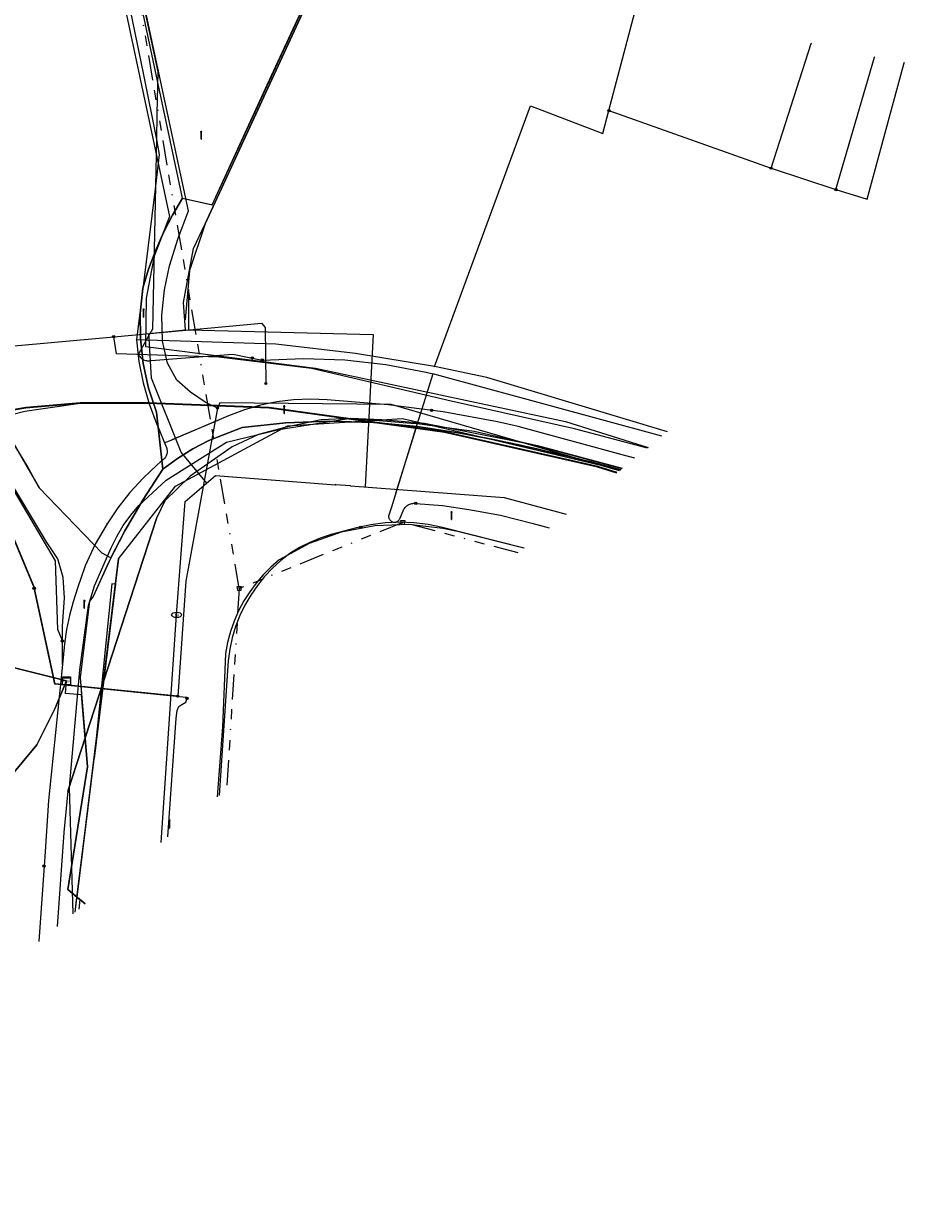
# Model space of a CAD drawing. Header units: metres. Extents: x 151922 to 154458, y 463415 to 464223.
# Tile 14 of 164: x 152208 to 152296, y 463510 to 463629. Entities that reach past the tile are written whole.
import ezdxf
from ezdxf.enums import TextEntityAlignment as Align
from ezdxf.lldxf.tags import DXFTag

# ---------------------------------------------------------------- set-up
doc = ezdxf.new("R2010")
doc.units = ezdxf.units.M
doc.linetypes.add('RI-OVERIG-SO', pattern=[17, 5, -2, 2, -2, 0, -2, 2, -2])
doc.layers.get('0').update_dxf_attribs({"lineweight": 9})
for name, color, linetype, lineweight in [('B-PV-KL-DATA-G', 90, 'KL-DATA-SO', 9), ('B-PV-KL-DATA_DUCT-G', 90, 'Continuous', 9), ('B-PV-KL-DATA_HULPSTUK-S', 90, 'Continuous', 9), ('B-PV-KL-DATA_KABELBED-G', 90, 'Continuous', 9), ('B-PV-KL-DATA_MANTELBUIS-G', 90, 'Continuous', 9), ('B-PV-KL-ET_LS-G', 190, 'KL-LS-SO', 9), ('B-PV-KL-ET_LS-S', 190, 'Continuous', 9), ('B-PV-KL-ET_LS_HULPSTUK-S', 190, 'Continuous', 9), ('B-PV-KL-ET_MS-G', 130, 'KL-MS-SO', 9), ('B-PV-KL-GAS_LD-G', 50, 'KL-GAS_LD-SO', 9), ('B-PV-KL-WATER-G', 170, 'KL-WATER-SO', 9), ('B-PV-KL-WATER-S', 170, 'Continuous', 9), ('B-PV-KL-WATER_HULPSTUK-S', 170, 'Continuous', 9), ('B-PV-KL-WATER_MANTELBUIS-G', 170, 'Continuous', 9), ('B-PV-OG-INFO-G', 7, 'Continuous', 9), ('B-PV-RI-VRIJVERVAL-G', 210, 'RI-OVERIG-SO', 9), ('B-PV-RI-VRIJVERVAL_HULPSTUK-S', 210, 'Continuous', 9), ('V-PV-KL-WATER-G', 170, 'V-KL-WATER-SO', 9)]:
    doc.layers.add(name, color=color, linetype=linetype, lineweight=lineweight)
doc.styles.add('NLCS-ISO', font='txt')
doc.styles.get("Standard").update_dxf_attribs({"font": 'arial.ttf'})
tags = doc.linetypes.add('KL-DATA-SO', pattern='A,4,-1,[101,NLCS.SHX,S=0.5,R=0,X=0,Y=0],-1,4,-1,["D",Standard,S=1,R=0,X=-0.25,Y=-0.5],-1.5', length=12.5).pattern_tags.tags
tags[18] = DXFTag(74, 10)
tags = doc.linetypes.add('KL-GAS_LD-SO', pattern='A,4,-1,[69,NLCS.SHX,S=0.5,R=0,X=0,Y=0],-1,4,-1,["L",Standard,S=1,R=0,X=0.25,Y=-0.5],-2', length=13).pattern_tags.tags
tags[18] = DXFTag(74, 10)
tags = doc.linetypes.add('KL-LS-SO', pattern='A,4,-1,[103,NLCS.SHX,S=0.75,R=0,X=0,Y=0],-1,4,-1,["L",Standard,S=1,R=0,X=0,Y=-0.5],-2', length=13).pattern_tags.tags
tags[18] = DXFTag(74, 10)
tags = doc.linetypes.add('KL-MS-SO', pattern='A,4,-1,[103,NLCS.SHX,S=0.75,R=0,X=0,Y=0],-1,4,-1,["M",Standard,S=1,R=0,X=0,Y=-0.5],-2', length=13).pattern_tags.tags
tags[18] = DXFTag(74, 10)
doc.linetypes.add('KL-WATER-SO', pattern='A,7,-0.5,[168,NLCS.SHX,S=0.75,R=0,X=0.75,Y=0],-2', length=9.5)
doc.linetypes.add('V-KL-WATER-SO', pattern='A,3.5,[24,NLCS.SHX,S=0.5,R=0,X=0,Y=0],3.5,-0.5,[168,NLCS.SHX,S=0.75,R=0,X=0.75,Y=0],-2', length=9.5)

# ---------------------------------------------------------------- blocks, each defined once
blk = doc.blocks.new('SKL-WTB_HULP_MOF-SO')
at = {"linetype": 'ByBlock', "lineweight": 18}
h = blk.add_hatch(color=0, dxfattribs=at)
h.dxf.hatch_style = 1
h.paths.add_polyline_path([(-0.5625, 0, 1), (0.5625, 0, 1)])
at = {"color": 0, "linetype": 'ByBlock', "lineweight": 18}
blk.add_circle((0, 0), 0.5625, dxfattribs=at)
at = {"color": 0, "linetype": 'ByBlock', "lineweight": 18, "style": 'NLCS-ISO', "flags": 1}
for tag, p in [('TYPE', (1.5, 0)), ('OMSCHRIJVING', (1.5, -3)), ('LABEL', (1.5, -1.5))]:
    blk.add_attdef(tag, p, '', height=1, dxfattribs=at)
blk = doc.blocks.new('SKL-WTB_HULP_KAST-SO')
at = {"color": 0, "linetype": 'ByBlock', "lineweight": 18}
for points in [[(-2, 2), (2, 2), (2, 1.68), (-2, 1.68)], [(-2, 1.52), (2, 1.52), (2, -2), (-2, -2)]]:
    blk.add_lwpolyline(points, close=True, dxfattribs=at)
at = {"color": 0, "linetype": 'ByBlock', "lineweight": 18, "style": 'NLCS-ISO'}
blk.add_text('kast', height=1.5, dxfattribs=at).set_placement((0, 0), align=Align.MIDDLE_CENTER)
at = {"color": 0, "linetype": 'ByBlock', "lineweight": 18, "style": 'NLCS-ISO', "flags": 1}
for tag, p in [('TYPE', (2.5, 0)), ('OMSCHRIJVING', (2.5, -3)), ('LABEL', (2.5, -1.5))]:
    blk.add_attdef(tag, p, '', height=1, dxfattribs=at)
blk = doc.blocks.new('SKL-WATER_BRANDKRAAN_BRANDPUT-SO')
at = {"color": 0, "linetype": 'ByBlock', "lineweight": 18}
blk.add_ellipse((0, 0), major_axis=(2.5, 0), ratio=0.54, dxfattribs=at)
at = {"color": 0, "linetype": 'ByBlock', "lineweight": 18, "style": 'NLCS-ISO'}
blk.add_text('bk', height=1.5, dxfattribs=at).set_placement((0.16, 0), align=Align.MIDDLE_CENTER)
blk = doc.blocks.new('SKL-WTB_HULP_OVERIG-SO')
at = {"color": 0, "linetype": 'ByBlock', "lineweight": 18}
for points in [[(-0.14, 0.14), (0.14, -0.14)], [(0.14, 0.14), (-0.14, -0.14)]]:
    blk.add_lwpolyline(points, dxfattribs=at)
at = {"color": 0, "linetype": 'ByBlock', "lineweight": 18, "style": 'NLCS-ISO', "flags": 1}
for tag, p in [('TYPE', (1.5, 0)), ('OMSCHRIJVING', (1.5, -3)), ('LABEL', (1.5, -1.5))]:
    blk.add_attdef(tag, p, '', height=1, dxfattribs=at)
blk = doc.blocks.new('SRI-HULP_AFVOER_OPVANG-SO')
at = {"color": 0, "linetype": 'ByBlock', "lineweight": 18}
blk.add_lwpolyline([(-0.75, -1), (-1, 1), (1, 1), (0.75, -1)], close=True, dxfattribs=at)
at = {"color": 0, "linetype": 'ByBlock', "lineweight": 18, "style": 'NLCS-ISO', "flags": 1}
for tag, p in [('TYPE', (1.5, 0)), ('OMSCHRIJVING', (1.5, -3)), ('LABEL', (1.5, -1.5))]:
    blk.add_attdef(tag, p, '', height=1, dxfattribs=at)
blk = doc.blocks.new('SKL-ET_LS_MAST-SO')
for p, q in [((-0.05, 2.07), (0.05, 2.07)), ((-0.05, -2), (0.05, -2))]:
    blk.add_line(p, q)
for points in [[(-0.18, 1.76), (-0.22, 1.76), (-0.22, 1.84), (-0.18, 1.84), (-0.18, 1.79)], [(-0.18, 1.49), (-0.22, 1.49), (-0.22, 1.57), (-0.18, 1.57), (-0.18, 1.52)], [(-0.18, 1.79), (-0.05, 1.79)], [(-0.18, 1.76), (-0.05, 1.76)], [(-0.18, 1.52), (-0.05, 1.52)], [(-0.18, 1.49), (-0.05, 1.49)], [(-0.05, -2), (-0.05, 2.07)], [(0.05, -2), (0.05, 2.07)], [(0.18, 1.92), (0.05, 1.92)], [(0.18, 1.89), (0.05, 1.89)], [(0.18, 1.66), (0.05, 1.66)], [(0.18, 1.63), (0.05, 1.63)], [(0.18, 1.39), (0.05, 1.39)], [(0.18, 1.36), (0.05, 1.36)], [(0.18, 1.89), (0.22, 1.89), (0.22, 1.97), (0.18, 1.97), (0.18, 1.92)], [(0.18, 1.63), (0.22, 1.63), (0.22, 1.71), (0.18, 1.71), (0.18, 1.66)], [(0.18, 1.36), (0.22, 1.36), (0.22, 1.44), (0.18, 1.44), (0.18, 1.39)]]:
    blk.add_lwpolyline(points)

msp = doc.modelspace()

# ---------------------------------------------------------------- linework, layer by layer
at = {"layer": 'B-PV-KL-DATA-G', "ltscale": 0.5, "flags": 128}
for points in [[(152216.255, 463575.369), (152217.638, 463578.05), (152219.471, 463581.192), (152221.464, 463584.237), (152220.832, 463589.945), (152220.025, 463592.336), (152219.48, 463594.799), (152219.202, 463597.307), (152219.196, 463599.83), (152219.46, 463602.34), (152220.025, 463604.236), (152220.707, 463606.094), (152221.502, 463607.906), (152222.408, 463609.665), (152223.422, 463611.366), (152226.38, 463610.701), (152231.89, 463622.684), (152242.512, 463645.644), (152246.636, 463654.796), (152266.082, 463657.391)], [(152216.255, 463575.369), (152215.389, 463575.815), (152209.077, 463582.379), (152207.838, 463584.626), (152206.487, 463586.883), (152203.801, 463589.776), (152201.878, 463591.54), (152200.331, 463592.764), (152200.156, 463592.972), (152199.103, 463597.924), (152196.796, 463609.419), (152196.242, 463610.804), (152195.925, 463611.316), (152194.838, 463612.546), (152194.116, 463613.127), (152193.174, 463613.716), (152192.16, 463613.924), (152191.414, 463613.985), (152177.548, 463611.092), (152178.497, 463606.564)], [(152185.629, 463599.015), (152186.118, 463599.123), (152193.147, 463567.721), (152211.805, 463563.058)], [(152266.87, 463583.85), (152264.951, 463584.439), (152249.631, 463587.915), (152232.087, 463590.348), (152219.979, 463590.812), (152213.184, 463590.812), (152207.748, 463590.348), (152200.109, 463589.032)], [(152266.917, 463583.888), (152264.964, 463584.487), (152249.64, 463587.964), (152232.091, 463590.398), (152219.98, 463590.862), (152213.182, 463590.862), (152207.742, 463590.398), (152202.882, 463589.561), (152202.527, 463591.208)], [(152267.438, 463584.311), (152258.973, 463586.574), (152247.633, 463588.814), (152243.347, 463589.179), (152240.204, 463589.314), (152237.303, 463589.159), (152233.778, 463588.442), (152231.03, 463587.693), (152228.385, 463586.483), (152224.187, 463583.525), (152221.655, 463581.055), (152220.836, 463579.41), (152211.934, 463552.005), (152211.551, 463547.874), (152210.894, 463538.464)], [(152267.438, 463584.311), (152258.973, 463586.574), (152247.633, 463588.814), (152243.347, 463589.179), (152240.204, 463589.314), (152237.303, 463589.159), (152233.778, 463588.442), (152231.03, 463587.693), (152228.385, 463586.483), (152224.187, 463583.525), (152221.655, 463581.055), (152221.248, 463580.237), (152220.836, 463579.41), (152211.934, 463552.005), (152211.551, 463547.874), (152210.894, 463538.464)], [(152267.266, 463584.171), (152266.04, 463584.503), (152265.415, 463584.668), (152264.166, 463584.99), (152263.54, 463585.147), (152262.103, 463585.5), (152261.293, 463585.694), (152259.671, 463586.076), (152258.859, 463586.263), (152257.465, 463586.575), (152256.533, 463586.776), (152255.601, 463586.97), (152254.667, 463587.16), (152251.212, 463587.835), (152246.882, 463588.516), (152242.518, 463588.916), (152238.137, 463589.034), (152233.757, 463588.869), (152229.398, 463588.422), (152226.043, 463587.1), (152224.448, 463586.258), (152222.918, 463585.302), (152221.464, 463584.237), (152219.471, 463581.192), (152217.638, 463578.05), (152215.97, 463574.817), (152214.47, 463571.504), (152214.127, 463571.038), (152213.178, 463563.401), (152213.899, 463554.453), (152211.952, 463542.164), (152213.681, 463540.724)], [(152267.266, 463584.171), (152266.04, 463584.503), (152265.415, 463584.668), (152264.166, 463584.99), (152263.54, 463585.147), (152262.103, 463585.5), (152261.293, 463585.694), (152259.671, 463586.076), (152258.859, 463586.263), (152257.465, 463586.575), (152256.533, 463586.776), (152255.601, 463586.97), (152254.667, 463587.16), (152251.212, 463587.835), (152246.882, 463588.516), (152242.518, 463588.916), (152238.137, 463589.034), (152233.757, 463588.869), (152229.398, 463588.422), (152226.043, 463587.1), (152224.448, 463586.258), (152222.918, 463585.302), (152221.464, 463584.237), (152219.471, 463581.192), (152217.638, 463578.05), (152215.97, 463574.817), (152214.47, 463571.504), (152214.127, 463571.038), (152213.178, 463563.401), (152213.899, 463554.453), (152211.952, 463542.164), (152213.681, 463540.724)], [(152216.255, 463575.369), (152217.638, 463578.05), (152219.471, 463581.192), (152221.464, 463584.237), (152222.918, 463585.302), (152224.448, 463586.258), (152226.043, 463587.1), (152229.398, 463588.422), (152233.757, 463588.869), (152238.137, 463589.034), (152242.518, 463588.916), (152246.882, 463588.516), (152251.212, 463587.835), (152254.667, 463587.16), (152255.601, 463586.97), (152256.533, 463586.776), (152257.465, 463586.575), (152258.859, 463586.263), (152260.482, 463585.886), (152262.103, 463585.5), (152263.54, 463585.147), (152264.791, 463584.83), (152266.04, 463584.503), (152267.266, 463584.171)], [(152192.653, 463588.243), (152188.749, 463587.369), (152193.147, 463567.721), (152211.805, 463563.058)], [(152257.578, 463576.316), (152250.945, 463577.985), (152249.46, 463578.295), (152246.069, 463578.694), (152242.657, 463578.571), (152239.303, 463577.929), (152236.087, 463576.782), (152233.084, 463575.157), (152232.264, 463574.442), (152231.497, 463573.668), (152230.788, 463572.842), (152230.141, 463571.966), (152229.558, 463571.046), (152229.029, 463570.058), (152228.576, 463569.032), (152228.204, 463567.974), (152227.914, 463566.891), (152227.708, 463565.789), (152227.427, 463558.438), (152226.891, 463551.434)], [(152216.255, 463575.369), (152215.97, 463574.817), (152214.47, 463571.504), (152214.127, 463571.038), (152213.178, 463563.401), (152213.318, 463561.659), (152211.702, 463561.791), (152211.805, 463563.058)], [(152216.255, 463575.369), (152215.97, 463574.817), (152214.47, 463571.504), (152214.127, 463571.038), (152213.178, 463563.401), (152213.318, 463561.659), (152211.702, 463561.791), (152211.805, 463563.058)], [(152216.255, 463575.369), (152215.97, 463574.817), (152214.47, 463571.504), (152214.127, 463571.038), (152213.178, 463563.401), (152213.318, 463561.659), (152211.702, 463561.791), (152211.805, 463563.058)], [(152211.805, 463563.058), (152193.147, 463567.721), (152178.693, 463564.932), (152178.373, 463566.592)], [(152211.805, 463563.058), (152193.147, 463567.721), (152178.693, 463564.932), (152179.042, 463563.625)], [(152161.053, 463546.99), (152160.564, 463546.886), (152159.592, 463546.671), (152160.692, 463541.949), (152161.667, 463542.009), (152187.299, 463545.106), (152198.618, 463547.396), (152204.577, 463551.561), (152208.858, 463556.652), (152210.651, 463560.239), (152211.805, 463563.058)], [(152167.964, 463510.266), (152167.465, 463510.295), (152160.692, 463541.949), (152161.667, 463542.009), (152187.299, 463545.106), (152198.618, 463547.396), (152204.577, 463551.561), (152208.858, 463556.652), (152210.651, 463560.239), (152211.805, 463563.058)], [(152213.681, 463540.724), (152211.952, 463542.164), (152213.899, 463554.453), (152213.318, 463561.659), (152211.702, 463561.791), (152211.805, 463563.058)], [(152213.681, 463540.724), (152211.952, 463542.164), (152213.899, 463554.453), (152213.318, 463561.659), (152211.702, 463561.791), (152211.805, 463563.058)]]:
    msp.add_lwpolyline(points, dxfattribs=at)
at = {"layer": 'B-PV-KL-DATA_DUCT-G', "ltscale": 0.5, "flags": 128}
for points in [[(152212.669, 463539.903), (152217.03, 463575.264), (152222.729, 463582.542), (152233.924, 463588.573), (152240.16, 463588.98), (152242.518, 463588.916), (152246.882, 463588.516), (152251.212, 463587.835), (152253.989, 463587.293), (152267.249, 463584.158)], [(152212.669, 463539.903), (152217.03, 463575.264), (152222.729, 463582.542), (152233.924, 463588.573), (152240.16, 463588.98), (152242.518, 463588.916), (152246.882, 463588.516), (152251.212, 463587.835), (152253.989, 463587.293), (152267.249, 463584.158)], [(152212.669, 463539.903), (152217.03, 463575.264), (152222.729, 463582.542), (152233.924, 463588.573), (152240.16, 463588.98), (152242.518, 463588.916), (152246.882, 463588.516), (152251.212, 463587.835), (152253.989, 463587.293), (152267.249, 463584.158)], [(152212.669, 463539.903), (152217.03, 463575.264), (152222.729, 463582.542), (152233.924, 463588.573), (152240.16, 463588.98), (152242.518, 463588.916), (152246.882, 463588.516), (152251.212, 463587.835), (152253.989, 463587.293), (152267.249, 463584.158)], [(152212.669, 463539.903), (152217.03, 463575.264), (152222.729, 463582.542), (152233.924, 463588.573), (152240.16, 463588.98), (152242.518, 463588.916), (152246.882, 463588.516), (152251.212, 463587.835), (152253.989, 463587.293), (152267.249, 463584.158)], [(152212.669, 463539.903), (152217.03, 463575.264), (152222.729, 463582.542), (152233.924, 463588.573), (152240.16, 463588.98), (152242.518, 463588.916), (152246.882, 463588.516), (152251.212, 463587.835), (152253.989, 463587.293), (152267.249, 463584.158)], [(152212.669, 463539.903), (152217.03, 463575.264), (152222.729, 463582.542), (152233.924, 463588.573), (152240.16, 463588.98), (152242.518, 463588.916), (152246.882, 463588.516), (152251.212, 463587.835), (152253.989, 463587.293), (152267.249, 463584.158)], [(152212.669, 463539.903), (152217.03, 463575.264), (152222.729, 463582.542), (152233.924, 463588.573), (152240.16, 463588.98), (152242.518, 463588.916), (152246.882, 463588.516), (152251.212, 463587.835), (152253.989, 463587.293), (152267.249, 463584.158)], [(152211.805, 463563.058), (152210.651, 463560.239), (152208.858, 463556.652), (152204.577, 463551.561), (152198.618, 463547.396), (152187.299, 463545.106), (152161.667, 463542.009), (152160.692, 463541.949), (152159.592, 463546.671), (152160.564, 463546.886), (152161.053, 463546.99)], [(152211.805, 463563.058), (152210.651, 463560.239), (152208.858, 463556.652), (152204.577, 463551.561), (152198.618, 463547.396), (152187.299, 463545.106), (152161.667, 463542.009), (152160.692, 463541.949), (152167.465, 463510.295), (152167.964, 463510.266)]]:
    msp.add_lwpolyline(points, dxfattribs=at)
at = {"layer": 'B-PV-KL-DATA_KABELBED-G', "ltscale": 0.5, "flags": 128}
for points in [[(152248.613, 463594.499), (152248.613, 463594.499), (152258.242, 463620.588), (152265.484, 463617.844), (152266.084, 463620.117), (152274.02, 463650.201), (152274.021, 463650.205), (152273.068, 463650.567), (152259.867, 463655.577), (152264.581, 463665.315), (152267.796, 463675.328), (152267.796, 463675.328), (152272.226, 463689.128)], [(152223.422, 463611.366), (152215.573, 463648.191), (152214.156, 463653.253), (152212.904, 463656.466), (152211.247, 463660.002), (152196.599, 463648.976)], [(152210.782, 463658.725), (152212.372, 463655.09), (152213.678, 463651.344), (152214.693, 463647.508), (152215.411, 463643.606), (152219.471, 463623.877), (152220.802, 463617.216), (152221.097, 463615.738), (152220.707, 463612.558), (152218.822, 463597.171)], [(152226.27, 463610.726), (152226.38, 463610.701), (152242.512, 463645.644), (152246.636, 463654.796), (152266.082, 463657.391)], [(152219.22, 463632.119), (152220.94, 463623.997), (152220.854, 463619.785), (152220.802, 463617.216), (152220.707, 463612.558), (152220.417, 463598.242), (152219.796, 463597.141), (152219.008, 463595.746), (152219.049, 463595.659), (152219.098, 463595.575), (152219.154, 463595.496), (152219.217, 463595.423), (152219.286, 463595.355), (152219.361, 463595.294), (152219.441, 463595.24), (152219.525, 463595.193), (152219.613, 463595.154), (152219.705, 463595.123), (152219.799, 463595.1), (152219.894, 463595.086), (152219.991, 463595.08), (152220.087, 463595.083), (152220.183, 463595.094), (152220.278, 463595.114), (152228.442, 463595.755), (152231.394, 463595.151), (152235.519, 463595.314), (152239.644, 463595.166), (152243.747, 463594.707), (152247.803, 463593.939), (152248.447, 463593.764)], [(152282.299, 463614.362), (152286.309, 463626.822)], [(152288.785, 463612.216), (152292.653, 463625.478)], [(152288.785, 463612.216), (152291.911, 463611.265), (152295.6, 463624.889)], [(152266.084, 463620.117), (152282.299, 463614.362)], [(152178.497, 463606.564), (152177.548, 463611.092), (152191.414, 463613.985), (152192.16, 463613.924), (152193.174, 463613.716), (152194.116, 463613.127), (152194.838, 463612.546), (152195.925, 463611.316), (152196.242, 463610.804), (152196.796, 463609.419), (152200.156, 463592.972), (152201.878, 463591.54), (152203.801, 463589.776), (152206.487, 463586.883), (152209.077, 463582.379)], [(152282.299, 463614.362), (152288.785, 463612.216)], [(152223.422, 463611.366), (152222.408, 463609.665), (152221.502, 463607.906), (152220.707, 463606.094), (152220.025, 463604.236), (152219.46, 463602.34), (152219.196, 463599.83), (152219.202, 463597.307), (152219.48, 463594.799), (152220.025, 463592.336), (152220.832, 463589.945), (152221.464, 463584.237)], [(152223.422, 463611.366), (152223.875, 463611.264)], [(152223.875, 463611.264), (152226.27, 463610.726)], [(152211.401, 463567.052), (152210.959, 463568.196), (152210.719, 463575.067), (152203.596, 463587.058), (152191.731, 463607.033), (152188.189, 463606.423), (152182.894, 463605.512)], [(152248.613, 463594.499), (152240.712, 463595.816), (152232.755, 463596.744), (152223.227, 463597.036), (152219.796, 463597.141), (152218.822, 463597.171)], [(152218.822, 463597.171), (152219.056, 463595.001), (152219.475, 463592.86), (152220.075, 463590.761), (152220.852, 463588.722), (152220.914, 463588.581), (152220.976, 463588.44), (152221.042, 463588.267), (152221.615, 463586.858)], [(152248.447, 463593.764), (152247.359, 463590.253), (152246.909, 463588.804), (152244.315, 463580.434), (152244.033, 463579.524), (152244.033, 463579.521), (152244.033, 463579.519), (152244.036, 463579.466), (152244.043, 463579.414), (152244.055, 463579.363), (152244.072, 463579.313), (152244.092, 463579.265), (152244.118, 463579.218), (152244.147, 463579.175), (152244.18, 463579.134), (152244.216, 463579.096), (152244.256, 463579.061), (152244.299, 463579.03), (152244.344, 463579.003), (152244.391, 463578.98), (152244.44, 463578.962), (152244.491, 463578.948), (152244.543, 463578.939), (152244.595, 463578.934), (152244.648, 463578.934), (152244.7, 463578.938), (152244.752, 463578.948), (152244.803, 463578.961), (152244.852, 463578.98), (152244.9, 463579.002), (152244.945, 463579.029), (152244.988, 463579.06), (152245.028, 463579.094), (152245.064, 463579.132), (152245.097, 463579.173), (152245.127, 463579.217), (152245.152, 463579.263), (152245.571, 463580.225), (152245.622, 463580.311), (152245.681, 463580.392), (152245.746, 463580.467), (152245.818, 463580.536), (152245.896, 463580.599), (152245.979, 463580.655), (152246.066, 463580.703), (152246.158, 463580.744), (152246.252, 463580.776), (152246.349, 463580.799), (152246.448, 463580.814), (152246.548, 463580.821), (152246.648, 463580.818), (152246.747, 463580.807), (152249.418, 463580.596), (152252.066, 463580.194), (152255.246, 463579.632), (152258.377, 463578.844), (152260.089, 463578.368)], [(152271.386, 463587.535), (152248.447, 463593.764)], [(152271.922, 463587.97), (152253.869, 463593.4), (152248.613, 463594.499)], [(152268.672, 463585.333), (152267.419, 463585.683), (152256.997, 463588.506), (152254.935, 463588.978), (152249.503, 463589.98), (152247.359, 463590.253), (152243.979, 463590.683), (152237.885, 463591.178), (152236.207, 463591.247), (152234.529, 463591.18), (152232.862, 463590.979), (152231.217, 463590.645), (152229.604, 463590.179), (152228.033, 463589.585), (152222.311, 463587.154), (152221.907, 463586.982), (152221.615, 463586.858)], [(152212.492, 463539.746), (152212.123, 463552.422), (152213.151, 463564.151), (152214.027, 463570.588), (152214.606, 463572.546), (152216.272, 463576.35), (152216.832, 463577.494), (152217.487, 463578.586), (152218.232, 463579.619), (152219.062, 463580.586), (152219.971, 463581.478), (152221.799, 463583.128), (152227.803, 463586.923), (152233.052, 463588.22), (152240.247, 463589.348), (152246.302, 463588.856), (152246.909, 463588.804), (152252.586, 463588.039), (152258.174, 463586.783), (152267.384, 463584.288)], [(152240.16, 463588.98), (152238.137, 463589.034), (152233.757, 463588.869), (152229.398, 463588.422), (152226.043, 463587.1), (152224.448, 463586.258), (152222.918, 463585.302), (152221.464, 463584.237)], [(152222.397, 463587.191), (152226.999, 463589.146)], [(152233.924, 463588.573), (152240.16, 463588.98)], [(152240.16, 463588.98), (152245.413, 463589.322), (152253.989, 463587.293)], [(152253.989, 463587.293), (152251.212, 463587.835), (152246.882, 463588.516), (152242.518, 463588.916), (152240.16, 463588.98)], [(152222.729, 463582.542), (152233.924, 463588.573)], [(152246.781, 463588.391), (152244.738, 463581.8)], [(152221.615, 463586.858), (152221.808, 463586.389), (152221.839, 463586.302), (152221.862, 463586.213), (152221.876, 463586.123), (152221.883, 463586.031), (152221.882, 463585.939), (152221.872, 463585.848), (152221.854, 463585.757), (152221.828, 463585.669), (152221.795, 463585.583), (152221.754, 463585.501), (152221.706, 463585.423), (152221.651, 463585.349), (152221.589, 463585.281), (152221.522, 463585.218), (152221.183, 463584.93), (152220.885, 463584.671), (152219.474, 463583.337), (152218.163, 463581.905), (152216.957, 463580.383), (152215.864, 463578.778)], [(152257.064, 463586.662), (152253.989, 463587.293)], [(152253.989, 463587.293), (152267.249, 463584.158)], [(152267.262, 463584.168), (152262.913, 463585.302), (152257.064, 463586.662)], [(152221.464, 463584.237), (152219.471, 463581.192), (152217.638, 463578.05), (152216.255, 463575.369)], [(152211.404, 463564.696), (152211.401, 463567.052), (152211.398, 463568.517), (152211.619, 463571.346), (152211.472, 463573.404), (152210.958, 463575.277), (152209.819, 463576.967), (152206.108, 463583.14)], [(152215.389, 463575.815), (152209.077, 463582.379)], [(152217.03, 463575.264), (152222.729, 463582.542)], [(152215.864, 463578.778), (152214.687, 463576.718), (152213.696, 463574.562), (152212.896, 463572.328), (152212.474, 463570.962), (152212.096, 463569.581), (152211.809, 463568.178), (152211.616, 463566.759), (152211.404, 463564.696)], [(152257.596, 463576.345), (152249.422, 463578.407), (152248.006, 463578.701), (152246.57, 463578.876), (152245.125, 463578.928), (152243.68, 463578.858), (152242.246, 463578.667), (152240.834, 463578.356), (152238.284, 463577.681), (152237.197, 463577.341), (152236.143, 463576.908), (152235.13, 463576.387), (152234.166, 463575.78), (152233.258, 463575.092), (152232.412, 463574.329), (152231.635, 463573.496), (152230.933, 463572.599), (152230.261, 463571.641), (152229.667, 463570.633), (152229.155, 463569.58), (152228.728, 463568.491), (152228.389, 463567.371), (152228.139, 463566.227), (152227.981, 463565.068), (152227.074, 463551.579)], [(152216.255, 463575.369), (152214.47, 463571.504), (152214.127, 463571.038)], [(152216.255, 463575.369), (152215.389, 463575.815)], [(152216.717, 463572.724), (152217.03, 463575.264)], [(152216.717, 463572.724), (152216.34, 463572.77), (152214.565, 463555.28)], [(152216.717, 463572.724), (152214.565, 463555.28)], [(152213.15, 463564.148), (152213.151, 463564.151), (152214.027, 463570.588)], [(152214.127, 463571.038), (152213.178, 463563.401)], [(152211.404, 463564.696), (152210.005, 463551.079), (152209.628, 463545.481)], [(152160.692, 463541.949), (152161.667, 463542.009), (152187.299, 463545.106), (152198.618, 463547.396), (152204.577, 463551.561), (152208.858, 463556.652), (152210.651, 463560.239), (152211.805, 463563.058)], [(152211.805, 463563.058), (152208.452, 463563.896)], [(152213.318, 463561.659), (152211.702, 463561.791), (152211.805, 463563.058)], [(152213.178, 463563.401), (152213.318, 463561.659)], [(152213.318, 463561.659), (152213.899, 463554.453), (152211.952, 463542.164), (152212.855, 463541.412)], [(152212.855, 463541.412), (152214.565, 463555.28)], [(152209.628, 463545.481), (152209.055, 463536.957)], [(152212.669, 463539.903), (152212.855, 463541.412)], [(152212.855, 463541.412), (152213.134, 463541.179)], [(152213.134, 463541.179), (152213.035, 463540.2)], [(152213.134, 463541.179), (152213.681, 463540.724)]]:
    msp.add_lwpolyline(points, dxfattribs=at)
at = {"layer": 'B-PV-KL-DATA_MANTELBUIS-G', "ltscale": 0.5, "flags": 128}
for points in [[(152223.875, 463611.264), (152226.27, 463610.726)], [(152222.397, 463587.191), (152226.999, 463589.146)], [(152222.729, 463582.542), (152233.924, 463588.573)], [(152246.781, 463588.391), (152244.738, 463581.8)], [(152246.781, 463588.391), (152244.738, 463581.8)], [(152211.934, 463552.005), (152220.835, 463579.41)], [(152217.03, 463575.264), (152212.855, 463541.412), (152213.134, 463541.179), (152213.035, 463540.2)], [(152213.15, 463564.148), (152213.151, 463564.151), (152214.027, 463570.588)], [(152214.127, 463571.038), (152213.178, 463563.401)], [(152212.669, 463539.903), (152212.855, 463541.412), (152213.134, 463541.179), (152213.035, 463540.199)]]:
    msp.add_lwpolyline(points, dxfattribs=at)
at = {"layer": 'B-PV-KL-ET_LS-G', "ltscale": 0.5, "flags": 128}
for points in [[(152226.921, 463590.35), (152225.691, 463590.954), (152224.208, 463591.939), (152222.849, 463593.156), (152221.922, 463594.836), (152221.428, 463597.037), (152221.366, 463599.645), (152221.613, 463602.194), (152222.108, 463604.57), (152222.972, 463607.351), (152224.023, 463610.073), (152214.818, 463652.948)], [(152175.157, 463605.41), (152174.539, 463605.261), (152173.931, 463605.351), (152173.416, 463605.713), (152172.976, 463606.657), (152172.759, 463607.62), (152172.664, 463608.621), (152172.922, 463609.225), (152173.4, 463609.555), (152174.149, 463609.905), (152178.208, 463610.873), (152185.062, 463612.454), (152188.683, 463611.992), (152192.383, 463594.908), (152193.834, 463590.668), (152199.468, 463591.884), (152203.744, 463583.969), (152208.613, 463572.322)], [(152175.147, 463605.459), (152174.537, 463605.312), (152173.95, 463605.399), (152173.456, 463605.746), (152173.024, 463606.673), (152172.808, 463607.628), (152172.715, 463608.613), (152172.962, 463609.192), (152173.425, 463609.511), (152174.166, 463609.858), (152178.219, 463610.824), (152185.065, 463612.403), (152188.642, 463611.947), (152192.334, 463594.897), (152193.801, 463590.61), (152199.441, 463591.827), (152203.699, 463583.948), (152208.563, 463572.311)], [(152216.534, 463597.489), (152231.32, 463598.834), (152231.69, 463598.428), (152231.752, 463592.808)], [(152195.462, 463595.572), (152216.534, 463597.489)], [(152269.926, 463586.328), (152262.631, 463588.27), (152250.28, 463591.05), (152236.324, 463594.315), (152227.06, 463595.452), (152216.801, 463595.763), (152216.534, 463597.489)], [(152226.921, 463590.35), (152223.754, 463573.031), (152222.943, 463561.517)], [(152267.144, 463584.072), (152244.278, 463590.691), (152227.152, 463590.865), (152226.921, 463590.35)], [(152223.879, 463561.311), (152223.799, 463561.379), (152210.632, 463562.718), (152208.563, 463572.311)], [(152222.943, 463561.517), (152210.673, 463562.765), (152208.613, 463572.322)], [(152221.95, 463547.428), (152222.789, 463559.333), (152222.897, 463560.07), (152223.051, 463560.482), (152223.352, 463560.7), (152223.746, 463560.917), (152223.879, 463561.311)]]:
    msp.add_lwpolyline(points, dxfattribs=at)
at = {"layer": 'B-PV-KL-ET_MS-G', "ltscale": 0.5, "flags": 128}
msp.add_lwpolyline([(152266.87, 463583.85), (152264.951, 463584.439), (152249.631, 463587.915), (152232.087, 463590.348), (152219.979, 463590.812), (152213.184, 463590.812), (152207.628, 463590.017), (152201.099, 463588.343), (152199.635, 463591.812)], dxfattribs=at)
at = {"layer": 'B-PV-KL-GAS_LD-G', "ltscale": 0.5, "flags": 128}
msp.add_lwpolyline([(152210.854, 463658.807), (152211.771, 463657.548), (152214.93, 463643.489), (152217.63, 463630.65), (152222.116, 463609.531), (152220.595, 463605.537), (152219.789, 463601.339), (152219.712, 463596.514), (152236.72, 463594.347), (152261.724, 463589.006), (152270.014, 463586.399)], dxfattribs=at)
at = {"layer": 'B-PV-KL-WATER-G', "ltscale": 0.5, "flags": 128}
for points in [[(152225.846, 463582.839), (152223.269, 463585.922), (152220.309, 463593.345), (152220.075, 463597.311), (152220.053, 463597.813), (152223.732, 463598.191), (152223.517, 463600.918), (152224.504, 463606.31), (152225.672, 463608.795), (152250.21, 463661.895), (152250.468, 463662.462), (152251.562, 463662.968), (152252.112, 463662.775), (152266.113, 463657.485)], [(152222.832, 463569.656), (152223.697, 463580.994), (152226.729, 463583.597), (152238.735, 463582.682)], [(152240.218, 463582.569), (152238.735, 463582.682)], [(152240.218, 463582.569), (152255.613, 463581.394), (152261.79, 463579.731)], [(152221.286, 463546.89), (152222.832, 463569.656)]]:
    msp.add_lwpolyline(points, dxfattribs=at)
at = {"layer": 'B-PV-KL-WATER_MANTELBUIS-G', "ltscale": 0.5, "flags": 128}
msp.add_lwpolyline([(152250.002, 463661.445), (152225.672, 463608.795), (152224.106, 463604.106), (152223.677, 463599.19)], dxfattribs=at)
at = {"layer": 'B-PV-OG-INFO-G', "ltscale": 0.5, "flags": 128}
msp.add_lwpolyline([(152211.935, 463552.005), (152220.835, 463579.41)], dxfattribs=at)
at = {"layer": 'B-PV-RI-VRIJVERVAL-G', "ltscale": 0.5, "flags": 128}
for points in [[(152229.09, 463572.28), (152218.63, 463633.94)], [(152245.46, 463578.91), (152229.09, 463572.28)], [(152257.004, 463575.85), (152245.46, 463578.91)], [(152229.09, 463572.28), (152227.83, 463552.195)]]:
    msp.add_lwpolyline(points, dxfattribs=at)
at = {"layer": 'V-PV-KL-WATER-G', "ltscale": 0.5, "flags": 128}
msp.add_lwpolyline([(152224.028, 463602.201), (152224.022, 463598.168), (152242.494, 463597.727), (152241.701, 463582.456)], dxfattribs=at)

# ---------------------------------------------------------------- block references
at = {"layer": 'B-PV-KL-DATA_HULPSTUK-S', "xscale": 0.2, "yscale": 0.2, "zscale": 0.2}
for name, p in [('SKL-WTB_HULP_OVERIG-SO', (152286.309, 463626.822)), ('SKL-WTB_HULP_OVERIG-SO', (152292.652, 463625.478)), ('SKL-WTB_HULP_OVERIG-SO', (152295.6, 463624.889)), ('SKL-WTB_HULP_MOF-SO', (152266.084, 463620.117)), ('SKL-WTB_HULP_OVERIG-SO', (152266.084, 463620.117)), ('SKL-WTB_HULP_MOF-SO', (152282.299, 463614.362)), ('SKL-WTB_HULP_OVERIG-SO', (152282.299, 463614.362)), ('SKL-WTB_HULP_OVERIG-SO', (152282.299, 463614.362)), ('SKL-WTB_HULP_OVERIG-SO', (152282.299, 463614.362)), ('SKL-WTB_HULP_MOF-SO', (152288.785, 463612.216)), ('SKL-WTB_HULP_OVERIG-SO', (152288.785, 463612.216)), ('SKL-WTB_HULP_OVERIG-SO', (152288.785, 463612.216)), ('SKL-WTB_HULP_OVERIG-SO', (152288.785, 463612.216)), ('SKL-WTB_HULP_OVERIG-SO', (152218.822, 463597.171)), ('SKL-WTB_HULP_OVERIG-SO', (152218.822, 463597.171)), ('SKL-WTB_HULP_OVERIG-SO', (152218.822, 463597.171)), ('SKL-WTB_HULP_MOF-SO', (152230.41, 463595.352)), ('SKL-WTB_HULP_MOF-SO', (152231.394, 463595.151)), ('SKL-WTB_HULP_OVERIG-SO', (152248.447, 463593.764)), ('SKL-WTB_HULP_OVERIG-SO', (152248.447, 463593.764)), ('SKL-WTB_HULP_OVERIG-SO', (152248.447, 463593.764)), ('SKL-WTB_HULP_OVERIG-SO', (152248.613, 463594.499)), ('SKL-WTB_HULP_OVERIG-SO', (152248.613, 463594.499)), ('SKL-WTB_HULP_OVERIG-SO', (152248.613, 463594.499)), ('SKL-WTB_HULP_MOF-SO', (152248.336, 463590.129)), ('SKL-WTB_HULP_OVERIG-SO', (152221.615, 463586.858)), ('SKL-WTB_HULP_OVERIG-SO', (152221.615, 463586.858)), ('SKL-WTB_HULP_OVERIG-SO', (152221.615, 463586.858)), ('SKL-WTB_HULP_MOF-SO', (152246.747, 463580.807)), ('SKL-WTB_HULP_OVERIG-SO', (152215.864, 463578.778)), ('SKL-WTB_HULP_OVERIG-SO', (152215.864, 463578.778)), ('SKL-WTB_HULP_MOF-SO', (152241.254, 463578.412)), ('SKL-WTB_HULP_MOF-SO', (152211.401, 463567.052)), ('SKL-WTB_HULP_MOF-SO', (152211.401, 463567.052)), ('SKL-WTB_HULP_OVERIG-SO', (152211.401, 463567.052)), ('SKL-WTB_HULP_OVERIG-SO', (152211.404, 463564.696)), ('SKL-WTB_HULP_OVERIG-SO', (152211.404, 463564.696)), ('SKL-WTB_HULP_OVERIG-SO', (152211.404, 463564.696)), ('SKL-WTB_HULP_KAST-SO', (152211.805, 463563.058)), ('SKL-WTB_HULP_OVERIG-SO', (152209.628, 463545.481)), ('SKL-WTB_HULP_OVERIG-SO', (152209.628, 463545.481)), ('SKL-WTB_HULP_MOF-SO', (152209.564, 463544.524))]:
    msp.add_blockref(name, p, dxfattribs=at)
at = {"layer": 'B-PV-KL-ET_LS-S', "xscale": 0.2, "yscale": 0.2, "zscale": 0.2}
for p in [(152225.298, 463617.646), (152219.535, 463599.863), (152233.61, 463590.191), (152250.343, 463579.586), (152213.602, 463570.724), (152222.128, 463548.721)]:
    msp.add_blockref('SKL-ET_LS_MAST-SO', p, dxfattribs=at)
at = {"layer": 'B-PV-KL-ET_LS_HULPSTUK-S', "xscale": 0.2, "yscale": 0.2, "zscale": 0.2}
for p in [(152216.534, 463597.489), (152231.752, 463592.808), (152226.921, 463590.35), (152208.563, 463572.311), (152208.613, 463572.322), (152222.943, 463561.517), (152223.879, 463561.311)]:
    msp.add_blockref('SKL-WTB_HULP_MOF-SO', p, dxfattribs=at)
at = {"layer": 'B-PV-KL-WATER-S', "xscale": 0.2, "yscale": 0.2, "zscale": 0.2}
msp.add_blockref('SKL-WATER_BRANDKRAAN_BRANDPUT-SO', (152222.832, 463569.656), dxfattribs=at)
at = {"layer": 'B-PV-KL-WATER_HULPSTUK-S', "xscale": 0.2, "yscale": 0.2, "zscale": 0.2}
for p in [(152225.75, 463582.756), (152238.735, 463582.682), (152240.218, 463582.569)]:
    msp.add_blockref('SKL-WTB_HULP_OVERIG-SO', p, dxfattribs=at)
at = {"layer": 'B-PV-RI-VRIJVERVAL_HULPSTUK-S', "xscale": 0.2, "yscale": 0.2, "zscale": 0.2}
for p in [(152245.46, 463578.91), (152229.09, 463572.28)]:
    msp.add_blockref('SRI-HULP_AFVOER_OPVANG-SO', p, dxfattribs=at)

doc.saveas('drawing.dxf')
